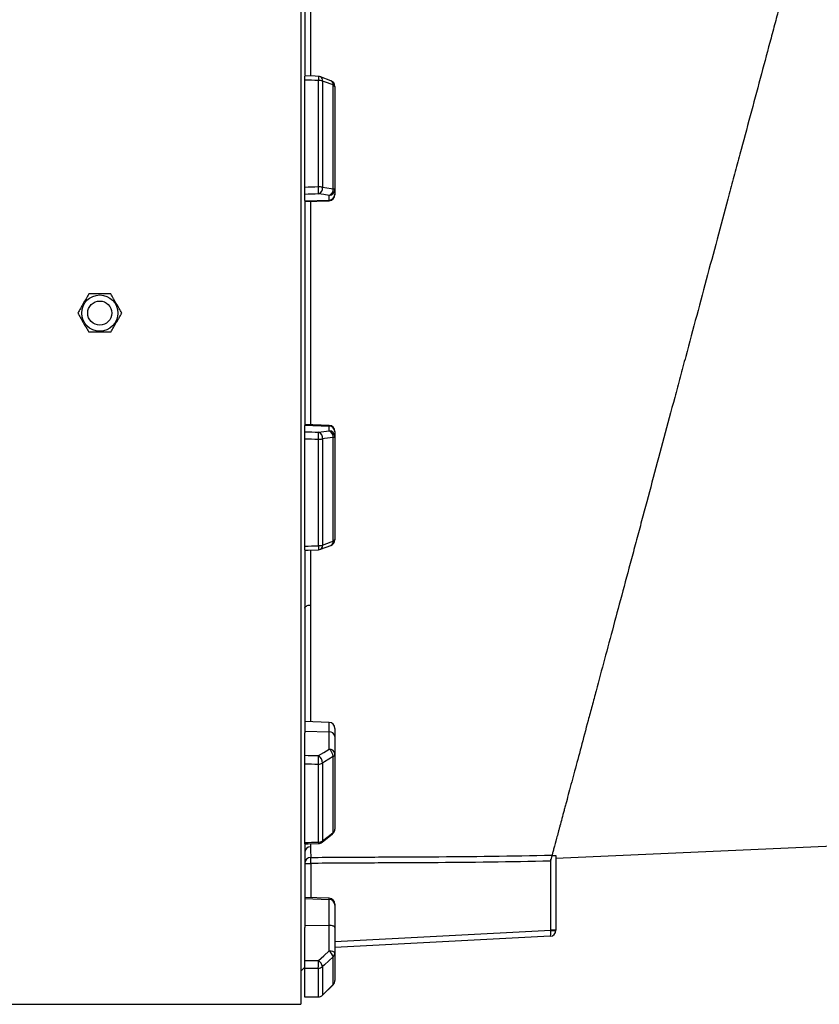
# Model space of a CAD drawing. Header units: millimetres. Extents: x 212 to 2672, y 434 to 2559.
# Tile 8 of 10: x 2057 to 2455, y 965 to 1455. Entities that reach past the tile are written whole.
import ezdxf

# ---------------------------------------------------------------- set-up
doc = ezdxf.new("R2010")
doc.units = ezdxf.units.MM

msp = doc.modelspace()

# ---------------------------------------------------------------- linework, layer by layer
at = {"color": 7, "linetype": 'Continuous', "lineweight": 25}
for p, q in [((2196.67, 1653.08), (2196.67, 965.08)), ((2198.67, 1517.91), (2198.67, 1427.39)), ((2211.72, 1424.69), (2206.48, 1426.65)), ((2198.67, 1371.63), (2198.67, 1425.07)), ((2205.43, 1371.86), (2205.43, 1424.85)), ((2207.55, 1424.55), (2207.55, 1371.7)), ((2212.79, 1370.97), (2212.79, 1422.59)), ((2213.67, 1421.88), (2213.67, 1370.59)), ((2198.67, 1365.09), (2198.67, 1368.13)), ((2210.78, 1365.3), (2210.78, 1367.63)), ((2213.67, 1370.59), (2213.67, 1368.25)), ((2213.67, 1368.25), (2213.67, 1367.99)), ((2198.67, 1364.89), (2210.78, 1365.3)), ((2198.67, 1365.09), (2198.67, 1253.08)), ((2198.67, 1364.57), (2210.78, 1365)), ((2210.78, 1253.17), (2198.67, 1253.6)), ((2198.67, 1253.28), (2210.78, 1252.87)), ((2198.67, 1250.04), (2198.67, 1253.08)), ((2210.78, 1250.54), (2210.78, 1252.87)), ((2213.67, 1250.18), (2213.67, 1249.92)), ((2213.67, 1249.92), (2213.67, 1247.58)), ((2198.67, 1193.1), (2198.67, 1246.54)), ((2205.43, 1193.32), (2205.43, 1246.31)), ((2207.55, 1246.47), (2207.55, 1193.62)), ((2212.79, 1195.58), (2212.79, 1247.2)), ((2213.67, 1247.58), (2213.67, 1196.29)), ((2198.67, 1190.71), (2198.67, 1100.26)), ((2206.48, 1191.52), (2211.72, 1193.48)), ((2210.78, 1105.4), (2198.67, 1105.82)), ((2198.67, 1101.02), (2210.78, 1100.7)), ((2198.67, 1089.02), (2198.67, 1100.26)), ((2210.78, 1092.06), (2210.78, 1100.7)), ((2213.67, 1102.4), (2213.67, 1098.4)), ((2213.67, 1098.4), (2213.67, 1089.77)), ((2212.79, 1050.61), (2212.79, 1088.39)), ((2213.67, 1089.77), (2213.67, 1052.22)), ((2198.67, 1045.65), (2198.67, 1084.77)), ((2205.43, 1045.8), (2205.43, 1084.59)), ((2207.55, 1085.16), (2207.55, 1046.47)), ((2207.28, 1045.73), (2212.53, 1049.87)), ((2198.67, 1044.55), (2198.67, 1003.39)), ((2323.67, 1037.85), (2461.58, 1043.99)), ((2323.67, 1039.04), (2323.67, 1001.96)), ((2198.67, 1035.2), (2201.67, 1035.2)), ((2201.67, 1035.2), (2201.65, 1038.19)), ((2321.17, 1001.96), (2321.17, 1037.27)), ((2210.78, 1017.87), (2198.67, 1018.3)), ((2198.67, 1017.72), (2210.78, 1017.31)), ((2210.78, 1004.36), (2210.78, 1017.31)), ((2213.67, 1014.88), (2213.67, 1014.35)), ((2213.67, 1014.35), (2213.67, 1003.34)), ((2198.67, 1004.51), (2210.78, 1004.36)), ((2198.67, 986.96), (2198.67, 1003.39)), ((2210.78, 991.74), (2210.78, 1004.36)), ((2213.67, 1003.34), (2213.67, 990.72)), ((2323.67, 1001.96), (2321.17, 1001.96)), ((2321.18, 1001.8), (2321.17, 1001.96)), ((2323.67, 1001.96), (2323.67, 1001.93)), ((2320.83, 998.94), (2213.67, 993.32)), ((2213.67, 990.72), (2213.67, 976.97)), ((2212.79, 974.89), (2212.79, 988.72)), ((2196.67, 981.58), (2198.67, 983.58)), ((2198.67, 968.78), (2198.67, 983.1)), ((2205.43, 968.83), (2205.43, 983.02)), ((2207.55, 983.85), (2207.55, 969.69)), ((2207.54, 969.65), (2212.78, 974.85)), ((2207.54, 969.65), (2212.78, 974.85)), ((971.67, 965.08), (2196.67, 965.08))]:
    msp.add_line(p, q, dxfattribs=at)
at = {"color": 1, "linetype": 'Continuous', "lineweight": 25}
for p, q in [((2210.78, 1365), (2210.78, 1365.3)), ((2210.78, 1252.87), (2210.78, 1253.17)), ((2210.78, 1100.7), (2210.78, 1105.4)), ((2201.57, 1045), (2201.57, 1043.53)), ((2201.67, 1035.2), (2201.67, 1018.19)), ((2210.78, 1017.31), (2210.78, 1017.87)), ((2213.67, 996.32), (2321.17, 1001.96)), ((2212.79, 974.89), (2212.78, 974.84)), ((2205.43, 968.83), (2205.45, 968.78)), ((2207.55, 969.69), (2207.54, 969.65))]:
    msp.add_line(p, q, dxfattribs=at)
at = {"color": 7, "linetype": 'Continuous', "lineweight": 25, "flags": 128}
for points in [[(2205.53, 1426.84), (2203.8, 1426.9), (2198.63, 1427.07)], [(2212.79, 1422.59), (2208.55, 1424.18), (2207.55, 1424.55)], [(2210.78, 1367.63), (2208.1, 1368.01), (2205.53, 1368.36)], [(2207.55, 1371.7), (2211.79, 1371.11), (2212.79, 1370.97)], [(2212.79, 1370.97), (2212.99, 1370.93), (2213.17, 1370.89), (2213.32, 1370.84), (2213.44, 1370.8), (2213.54, 1370.75), (2213.61, 1370.69), (2213.66, 1370.64), (2213.67, 1370.59)], [(2205.53, 1249.81), (2208.1, 1250.16), (2210.78, 1250.54)], [(2212.79, 1247.2), (2208.55, 1246.61), (2207.55, 1246.47)], [(2212.79, 1247.2), (2212.99, 1247.24), (2213.17, 1247.28), (2213.32, 1247.33), (2213.44, 1247.37), (2213.54, 1247.42), (2213.61, 1247.48), (2213.66, 1247.53), (2213.67, 1247.58)], [(2198.63, 1191.1), (2200.35, 1191.16), (2205.53, 1191.33)], [(2207.55, 1193.62), (2211.79, 1195.21), (2212.79, 1195.58)], [(2198.67, 1162.24), (2198.72, 1162.53), (2198.88, 1162.81), (2199.13, 1163.07), (2199.47, 1163.3), (2199.89, 1163.5), (2200.37, 1163.65), (2200.9, 1163.75), (2201.45, 1163.79)], [(2205.53, 1088.83), (2208.1, 1090.41), (2210.78, 1092.06)], [(2212.79, 1088.39), (2208.55, 1085.78), (2207.55, 1085.16)], [(2207.55, 1046.47), (2211.79, 1049.82), (2212.79, 1050.61)], [(2198.59, 1044.93), (2200.32, 1044.97), (2205.5, 1045.09)], [(2213.67, 1003.34), (2213.62, 1003.53), (2213.45, 1003.72), (2213.19, 1003.9), (2212.83, 1004.05), (2212.39, 1004.18), (2211.89, 1004.28), (2211.35, 1004.34), (2210.78, 1004.36)], [(2205.53, 986.88), (2208.1, 989.26), (2210.78, 991.74)], [(2210.78, 991.74), (2211.35, 991.72), (2211.89, 991.65), (2212.39, 991.56), (2212.83, 991.43), (2213.19, 991.28), (2213.45, 991.1), (2213.62, 990.91), (2213.67, 990.72)], [(2212.79, 988.72), (2208.55, 984.78), (2207.55, 983.85)], [(2207.55, 969.69), (2211.79, 973.89), (2212.79, 974.89)], [(2198.55, 968.73), (2200.27, 968.74), (2205.45, 968.78)]]:
    msp.add_lwpolyline(points, dxfattribs=at)
at = {"color": 7, "linetype": 'Continuous', "lineweight": 25}
for radius in [9, 6]:
    msp.add_circle((2096.67, 1309.08), radius, dxfattribs=at)
at = {"color": 1, "linetype": 'Continuous', "lineweight": 25}
for centre, radius, start, end in [((2244.03, 1423.94), 38.61, 175.6865, 178.6503), ((2205.54, 1424.85), 2.04, 351.6182, 62.3145), ((2210.78, 1422.88), 2.04, 351.585, 62.4073), ((2231.36, 1193.61), 25.93, 180.6251, 185.0386), ((2205.54, 1193.32), 2.04, 297.6855, 8.3818), ((2210.78, 1195.29), 2.03, 297.5644, 8.4179), ((2211.95, 1050.49), 0.855, 312.9918, 7.8734), ((2208.63, 1045.74), 3.2, 178.964, 191.8797), ((2206.7, 1046.35), 0.855, 313.0353, 7.8333)]:
    msp.add_arc(centre, radius, start, end, dxfattribs=at)
at = {"color": 7, "linetype": 'Continuous', "lineweight": 25}
for centre, radius, start, end in [((2205.43, 1423.84), 3, 69.447, 88.1151), ((2205.54, 1417.88), 6.97, 73.2735, 90.9463), ((2210.67, 1421.88), 3, 0, 69.4465), ((2212.67, 1421.53), 1.06, 18.9767, 83.2704), ((2004.06, 1364.08), 201.52, 1.2176, 2.2123), ((2205.56, 1359.34), 12.53, 80.8308, 90.5735), ((2204.36, 1371.35), 3.21, 291.4781, 6.2386), ((2209.6, 1370.62), 3.21, 291.4807, 6.2571), ((2210.7, 1370.61), 2.98, 271.5447, 359.5785), ((2210.7, 1368.28), 2.98, 271.5447, 359.5785), ((2210.67, 1367.99), 3, 272, 0), ((2004.06, 1254.09), 201.52, 357.7877, 358.7824), ((2204.36, 1246.82), 3.21, 353.7614, 68.5219), ((2210.67, 1250.18), 3, 0, 88), ((2210.7, 1249.89), 2.98, 0.4215, 88.4553), ((2209.6, 1247.55), 3.21, 353.7429, 68.5193), ((2210.7, 1247.56), 2.98, 0.4215, 88.4553), ((2205.56, 1258.83), 12.53, 269.4265, 279.1692), ((2210.67, 1196.29), 3, 290.5535, 0), ((2212.67, 1196.64), 1.06, 276.7296, 341.0233), ((2205.54, 1200.29), 6.97, 269.0537, 286.7265), ((2205.43, 1194.33), 3, 271.8849, 290.553), ((2210.67, 1102.4), 3, 0, 88), ((2211.01, 1098.02), 2.69, 8.2348, 94.9179), ((2097.28, 1089.38), 108.26, 357.4633, 359.7098), ((2202.83, 1084.96), 4.73, 2.473, 55.0626), ((2211.01, 1089.38), 2.69, 8.2348, 94.9179), ((2208.07, 1088.19), 4.73, 2.4559, 55.0656), ((2211.97, 1089.88), 1.7, 298.8176, 356.1145), ((2205.5, 1088.54), 3.95, 268.912, 301.174), ((2210.67, 1052.22), 3, 308.2646, 0), ((2211.62, 1052.29), 2.05, 304.8552, 357.9943), ((2205.48, 1049.33), 3.53, 269.1134, 305.8752), ((2205.43, 1048.08), 3, 271.298, 308.2638), ((2201.64, 1040.56), 2.97, 91.3735, 179.4851), ((2201.67, 1035.19), 2.99, 90.3666, 179.9063), ((2210.67, 1014.88), 3, 0, 88), ((2210.7, 1014.33), 2.98, 0.3923, 88.4241), ((2320.67, 1001.93), 3, 273, 0), ((2321.8, 1013.81), 12.03, 267.0433, 278.9567), ((2207.02, 987.06), 6, 16.0682, 51.3112), ((2210.92, 990.73), 2.75, 312.8743, 359.6804), ((2151.49, 986.42), 54.04, 356.3999, 0.4867), ((2201.78, 982.19), 6.01, 16.0844, 51.3032), ((2205.44, 986.12), 3.09, 269.7313, 312.9143), ((2210.67, 976.97), 3, 314.7469, 0), ((2210.75, 976.98), 2.93, 314.3985, 359.9144), ((2205.43, 971.85), 3.03, 269.9192, 314.4068), ((2205.43, 971.78), 3, 270.363, 314.7461)]:
    msp.add_arc(centre, radius, start, end, dxfattribs=at)
for centre, major_axis, ratio, start_param, end_param in [((2127.71, 1309.08), (9822.23, -325.18), 0.012035, 1.563282, 1.56397), ((2127.71, 1309.08), (9822.23, 340.76), 0.00611, 1.562672, 1.56336), ((2127.82, 1306.13), (9822.23, 337.8), 0.006057, 1.562675, 1.563374), ((2127.82, 1312.04), (9822.23, -337.8), 0.006057, 4.719811, 4.72051), ((2127.71, 1309.08), (9822.23, -340.76), 0.00611, 4.719826, 4.720514), ((2127.71, 1309.08), (9822.23, 325.18), 0.012035, 4.719215, 4.719903), ((2127.82, 1311.38), (9822.23, -262.89), 0.022431, 4.720203, 4.720902), ((2127.71, 1309.08), (9822.23, -265.19), 0.022626, 4.720224, 4.720912), ((2127.71, 1309.08), (9822.23, 222.57), 0.026971, 4.719002, 4.71969), ((2320.67, 1001.93), (-0.16, 3), 0.166667, 3.141593, 4.660029), ((2127.82, 1310.11), (9822.23, -117.44), 0.03281, 4.719995, 4.720694), ((2127.71, 1309.08), (9822.23, -118.47), 0.033097, 4.720013, 4.720701), ((2127.71, 1309.08), (9822.23, 60.15), 0.03469, 4.719401, 4.720089)]:
    msp.add_ellipse(centre, major_axis=major_axis, ratio=ratio, start_param=start_param, end_param=end_param, dxfattribs=at)
for points, knots in [([(2453.43, 1530.87), (2452.47, 1527.28), (2451.44, 1523.44), (2450.08, 1518.34), (2449.8, 1517.3), (2449.23, 1515.2), (2448.95, 1514.14), (2448.08, 1510.89), (2447.49, 1508.69), (2444.47, 1497.42), (2441.86, 1487.66), (2437.65, 1471.98), (2436.2, 1466.57), (2433.96, 1458.2), (2433.2, 1455.36), (2432.04, 1451.04), (2431.65, 1449.59), (2430.87, 1446.67), (2430.48, 1445.21), (2428.51, 1437.86), (2426.91, 1431.88), (2423.65, 1419.71), (2421.99, 1413.52), (2418.62, 1400.95), (2416.91, 1394.57), (2414.31, 1384.84), (2413.43, 1381.58), (2412.11, 1376.64), (2411.66, 1374.99), (2410.78, 1371.67), (2410.33, 1370.01), (2408.1, 1361.69), (2406.31, 1355.01), (2402.72, 1341.61), (2400.92, 1334.9), (2395.51, 1314.68), (2391.87, 1301.12), (2387.76, 1285.77), (2387.3, 1284.07), (2386.39, 1280.65), (2385.93, 1278.94), (2384.56, 1273.83), (2383.65, 1270.44), (2380.94, 1260.32), (2379.15, 1253.63), (2373.82, 1233.76), (2370.34, 1220.77), (2366.07, 1204.84), (2365.22, 1201.67), (2363.96, 1196.94), (2363.53, 1195.37), (2362.69, 1192.23), (2362.27, 1190.66), (2360.19, 1182.87), (2358.56, 1176.79), (2355.37, 1164.89), (2353.81, 1159.07), (2350.77, 1147.72), (2349.29, 1142.19), (2346.4, 1131.41), (2344.99, 1126.17), (2343.29, 1119.82), (2342.95, 1118.56), (2342.28, 1116.05), (2341.95, 1114.81), (2340.96, 1111.13), (2340.32, 1108.73), (2337.19, 1097.04), (2334.94, 1088.64), (2331.93, 1077.43), (2331, 1073.93), (2329.68, 1069.02), (2329.26, 1067.44), (2328.65, 1065.16), (2328.45, 1064.42), (2328.06, 1062.96), (2327.86, 1062.24), (2326.93, 1058.74), (2326.25, 1056.21), (2325.48, 1053.36), (2325.33, 1052.8), (2325.05, 1051.72), (2324.91, 1051.2), (2324.49, 1049.66), (2324.23, 1048.67), (2323.47, 1045.84), (2323.02, 1044.15), (2322.45, 1042.02), (2322.27, 1041.38), (2322.05, 1040.53), (2321.98, 1040.27), (2321.84, 1039.77), (2321.78, 1039.55), (2321.73, 1039.34)], [0, 0, 0, 0, 0.03125, 0.03125, 0.039063, 0.039063, 0.046875, 0.046875, 0.0625, 0.0625, 0.125, 0.125, 0.15625, 0.15625, 0.171875, 0.171875, 0.179688, 0.179688, 0.1875, 0.1875, 0.21875, 0.21875, 0.25, 0.25, 0.28125, 0.28125, 0.296875, 0.296875, 0.304688, 0.304688, 0.3125, 0.3125, 0.34375, 0.34375, 0.375, 0.375, 0.4375, 0.4375, 0.445313, 0.445313, 0.453125, 0.453125, 0.46875, 0.46875, 0.5, 0.5, 0.5625, 0.5625, 0.578125, 0.578125, 0.585938, 0.585938, 0.59375, 0.59375, 0.625, 0.625, 0.65625, 0.65625, 0.6875, 0.6875, 0.71875, 0.71875, 0.726563, 0.726563, 0.734375, 0.734375, 0.75, 0.75, 0.8125, 0.8125, 0.84375, 0.84375, 0.859375, 0.859375, 0.867188, 0.867188, 0.875, 0.875, 0.90625, 0.90625, 0.914063, 0.914063, 0.921875, 0.921875, 0.9375, 0.9375, 0.96875, 0.96875, 0.984375, 0.984375, 0.992188, 0.992188, 1, 1, 1, 1]), ([(2198.67, 1425.07), (2198.67, 1425.38), (2198.67, 1426), (2198.67, 1426.66), (2198.67, 1427.04), (2198.67, 1427.03), (2198.67, 1427.03)], [0, 0, 0, 0, 0.274616, 0.549235, 0.823778, 1, 1, 1, 1]), ([(2198.67, 1368.13), (2198.67, 1368.16), (2198.67, 1368.22), (2198.67, 1368.36), (2198.67, 1368.45), (2198.67, 1368.66), (2198.67, 1368.78), (2198.67, 1369.06), (2198.67, 1369.21), (2198.67, 1369.53), (2198.67, 1369.7), (2198.67, 1370.07), (2198.67, 1370.26), (2198.67, 1370.64), (2198.67, 1370.84), (2198.67, 1371.23), (2198.67, 1371.43), (2198.67, 1371.63)], [0, 0, 0, 0, 0.125, 0.125, 0.25, 0.25, 0.375, 0.375, 0.5, 0.5, 0.625, 0.625, 0.75, 0.75, 0.875, 0.875, 1, 1, 1, 1]), ([(2091.19, 1318.58), (2090.74, 1317.81), (2090.29, 1317.03), (2089.38, 1315.45), (2088.92, 1314.65), (2088.22, 1313.44), (2087.98, 1313.03), (2087.52, 1312.23), (2087.29, 1311.83), (2086.6, 1310.64), (2086.15, 1309.86), (2085.7, 1309.08)], [0, 0, 0, 0, 0.25, 0.25, 0.5, 0.5, 0.625, 0.625, 0.75, 0.75, 1, 1, 1, 1]), ([(2102.16, 1318.58), (2101.26, 1318.58), (2100.35, 1318.58), (2098.52, 1318.58), (2097.6, 1318.58), (2095.74, 1318.58), (2094.8, 1318.58), (2092.97, 1318.58), (2092.07, 1318.58), (2091.19, 1318.58)], [0, 0, 0, 0, 0.25, 0.25, 0.5, 0.5, 0.75, 0.75, 1, 1, 1, 1]), ([(2107.64, 1309.08), (2107.19, 1309.86), (2106.74, 1310.64), (2105.83, 1312.22), (2105.37, 1313.02), (2104.67, 1314.23), (2104.44, 1314.64), (2103.97, 1315.44), (2103.74, 1315.84), (2103.06, 1317.03), (2102.61, 1317.81), (2102.16, 1318.58)], [0, 0, 0, 0, 0.25, 0.25, 0.5, 0.5, 0.625, 0.625, 0.75, 0.75, 1, 1, 1, 1]), ([(2085.7, 1309.08), (2086.15, 1308.31), (2086.6, 1307.53), (2087.51, 1305.95), (2087.97, 1305.15), (2088.67, 1303.94), (2088.91, 1303.53), (2089.37, 1302.73), (2089.6, 1302.33), (2090.29, 1301.14), (2090.74, 1300.36), (2091.19, 1299.58)], [0, 0, 0, 0, 0.25, 0.25, 0.5, 0.5, 0.625, 0.625, 0.75, 0.75, 1, 1, 1, 1]), ([(2102.16, 1299.58), (2102.61, 1300.36), (2103.06, 1301.14), (2103.97, 1302.72), (2104.43, 1303.52), (2105.13, 1304.73), (2105.36, 1305.14), (2105.83, 1305.94), (2106.06, 1306.34), (2106.74, 1307.53), (2107.19, 1308.31), (2107.64, 1309.08)], [0, 0, 0, 0, 0.25, 0.25, 0.5, 0.5, 0.625, 0.625, 0.75, 0.75, 1, 1, 1, 1]), ([(2102.16, 1299.58), (2101.26, 1299.58), (2100.35, 1299.58), (2098.52, 1299.58), (2097.6, 1299.58), (2095.74, 1299.58), (2094.8, 1299.58), (2092.97, 1299.58), (2092.07, 1299.58), (2091.19, 1299.58)], [0, 0, 0, 0, 0.25, 0.25, 0.5, 0.5, 0.75, 0.75, 1, 1, 1, 1]), ([(2198.67, 1246.54), (2198.67, 1246.74), (2198.67, 1246.93), (2198.67, 1247.33), (2198.67, 1247.53), (2198.67, 1247.91), (2198.67, 1248.1), (2198.67, 1248.46), (2198.67, 1248.64), (2198.67, 1248.96), (2198.67, 1249.11), (2198.67, 1249.38), (2198.67, 1249.51), (2198.67, 1249.72), (2198.67, 1249.81), (2198.67, 1249.95), (2198.67, 1250.01), (2198.67, 1250.04)], [0, 0, 0, 0, 0.125, 0.125, 0.25, 0.25, 0.375, 0.375, 0.5, 0.5, 0.625, 0.625, 0.75, 0.75, 0.875, 0.875, 1, 1, 1, 1]), ([(2198.67, 1191.11), (2198.67, 1191.14), (2198.67, 1191.19), (2198.67, 1191.7), (2198.67, 1192.37), (2198.67, 1192.89), (2198.67, 1193.1)], [0, 0, 0, 0, 0.264687, 0.538847, 0.813166, 1, 1, 1, 1]), ([(2198.67, 1084.77), (2198.67, 1084.92), (2198.67, 1085.08), (2198.67, 1085.43), (2198.67, 1085.61), (2198.67, 1085.99), (2198.67, 1086.18), (2198.67, 1086.57), (2198.67, 1086.77), (2198.67, 1087.16), (2198.67, 1087.36), (2198.67, 1087.74), (2198.67, 1087.92), (2198.67, 1088.27), (2198.67, 1088.44), (2198.67, 1088.75), (2198.67, 1088.89), (2198.67, 1089.02)], [0, 0, 0, 0, 0.125, 0.125, 0.25, 0.25, 0.375, 0.375, 0.5, 0.5, 0.625, 0.625, 0.75, 0.75, 0.875, 0.875, 1, 1, 1, 1]), ([(2198.67, 1044.97), (2198.67, 1044.96), (2198.67, 1044.93), (2198.67, 1045.18), (2198.67, 1045.51), (2198.67, 1045.65)], [0, 0, 0, 0, 0.196907, 0.67463, 1, 1, 1, 1]), ([(2201.57, 1043.53), (2201.58, 1042.28), (2201.59, 1041.21), (2201.62, 1039.43), (2201.64, 1038.72), (2201.65, 1038.19)], [0, 0, 0, 0, 0.5, 0.5, 1, 1, 1, 1]), ([(2201.65, 1038.19), (2211.66, 1038.27), (2221.66, 1038.33), (2236.67, 1038.41), (2241.68, 1038.44), (2251.68, 1038.48), (2256.69, 1038.49), (2281.71, 1038.62), (2301.72, 1038.89), (2321.73, 1039.34)], [0, 0, 0, 0, 0.25, 0.25, 0.375, 0.375, 0.5, 0.5, 1, 1, 1, 1]), ([(2321.73, 1039.34), (2321.72, 1039.32), (2321.71, 1039.28), (2321.68, 1039.17), (2321.66, 1039.1), (2321.62, 1038.92), (2321.59, 1038.82), (2321.53, 1038.59), (2321.49, 1038.47), (2321.42, 1038.19), (2321.38, 1038.04), (2321.3, 1037.73), (2321.25, 1037.57), (2321.16, 1037.23), (2321.12, 1037.06), (2321.02, 1036.7), (2320.97, 1036.52), (2320.92, 1036.34)], [0, 0, 0, 0, 0.125, 0.125, 0.25, 0.25, 0.375, 0.375, 0.5, 0.5, 0.625, 0.625, 0.75, 0.75, 0.875, 0.875, 1, 1, 1, 1]), ([(2321.69, 1039.21), (2321.97, 1039.22), (2322.24, 1039.22), (2322.73, 1039.21), (2322.94, 1039.2), (2323.3, 1039.17), (2323.44, 1039.15), (2323.62, 1039.1), (2323.67, 1039.07), (2323.67, 1039.04)], [0, 0, 0, 0, 0.25, 0.25, 0.5, 0.5, 0.75, 0.75, 1, 1, 1, 1]), ([(2320.92, 1036.34), (2301.05, 1035.9), (2281.18, 1035.64), (2258.82, 1035.52), (2256.33, 1035.51), (2251.36, 1035.49), (2248.88, 1035.48), (2241.43, 1035.45), (2236.46, 1035.42), (2221.55, 1035.34), (2211.61, 1035.28), (2201.67, 1035.2)], [0, 0, 0, 0, 0.5, 0.5, 0.5625, 0.5625, 0.625, 0.625, 0.75, 0.75, 1, 1, 1, 1]), ([(2198.67, 983.1), (2198.67, 983.17), (2198.67, 983.26), (2198.67, 983.46), (2198.67, 983.58), (2198.67, 983.84), (2198.67, 983.99), (2198.67, 984.3), (2198.67, 984.47), (2198.67, 984.83), (2198.67, 985.02), (2198.67, 985.4), (2198.67, 985.6), (2198.67, 985.99), (2198.67, 986.19), (2198.67, 986.58), (2198.67, 986.77), (2198.67, 986.96)], [0, 0, 0, 0, 0.125, 0.125, 0.25, 0.25, 0.375, 0.375, 0.5, 0.5, 0.625, 0.625, 0.75, 0.75, 0.875, 0.875, 1, 1, 1, 1])]:
    msp.add_open_spline(points, degree=3, knots=knots, dxfattribs=at)
at = {"color": 1, "linetype": 'Continuous', "lineweight": 25}
for points, knots in [([(2201.57, 1512.45), (2201.57, 1512.14), (2201.56, 1508.57), (2201.55, 1501.19), (2201.54, 1490.29), (2201.52, 1479.61), (2201.51, 1469.38), (2201.5, 1459.7), (2201.49, 1449.73), (2201.48, 1439.4), (2201.48, 1431.81), (2201.47, 1427.57), (2201.47, 1426.98)], [0, 0, 0, 0, 0.0130985, 0.1507133, 0.2894633, 0.4285955, 0.5382438, 0.6478919, 0.7583028, 0.8687139, 0.9815269, 1, 1, 1, 1]), ([(2201.45, 1364.67), (2201.45, 1363.61), (2201.45, 1358.74), (2201.45, 1349.89), (2201.45, 1338.12), (2201.45, 1326.18), (2201.45, 1314.18), (2201.45, 1302.28), (2201.45, 1290.55), (2201.45, 1278.96), (2201.45, 1267.4), (2201.45, 1258.9), (2201.45, 1254.3), (2201.45, 1253.5)], [0, 0, 0, 0, 0.029038, 0.133504, 0.240247, 0.34699, 0.45452, 0.562049, 0.665708, 0.769366, 0.873747, 0.978127, 1, 1, 1, 1]), ([(2201.45, 1191.19), (2201.45, 1188.26), (2201.45, 1182.31), (2201.45, 1173.16), (2201.45, 1167.03), (2201.45, 1163.79)], [0, 0, 0, 0, 0.3134965, 0.6365555, 1, 1, 1, 1]), ([(2201.45, 1163.79), (2201.45, 1158.87), (2201.46, 1149.01), (2201.47, 1135.03), (2201.48, 1121.79), (2201.49, 1112), (2201.49, 1106.95), (2201.49, 1105.72)], [0, 0, 0, 0, 0.230893, 0.462576, 0.694523, 0.9262, 1, 1, 1, 1])]:
    msp.add_open_spline(points, degree=3, knots=knots, dxfattribs=at)

doc.saveas('drawing.dxf')
